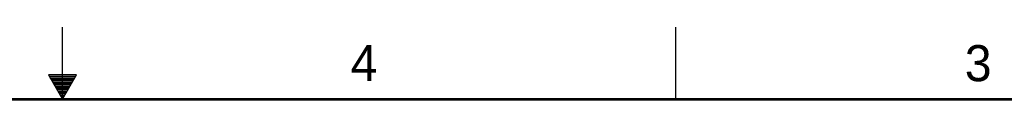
# Model space of a CAD drawing. Header units: inches. Extents: x 0 to 34, y 0 to 22.
# Tile 37 of 70: x 16.7 to 23.5, y 21.5 to 22. Entities that reach past the tile are written whole.
import ezdxf

# ---------------------------------------------------------------- set-up
doc = ezdxf.new("R2010")
doc.units = ezdxf.units.IN
doc.header["$LTSCALE"] = 1.87
doc.header["$MEASUREMENT"] = 0
doc.layers.get('0').update_dxf_attribs({"linetype": 'CONTINUOUS'})
doc.styles.add('TEXTSTYLE_2', font='txt')

msp = doc.modelspace()

# ---------------------------------------------------------------- linework, layer by layer
at = {"color": 2, "linetype": 'CONTINUOUS'}
for p, q in [((17, 21.5), (17, 22)), ((21.25, 22), (21.25, 21.5)), ((16.902, 21.6697), (17, 21.5)), ((17.098, 21.6697), (16.902, 21.6697)), ((16.9076, 21.66), (17.0924, 21.66)), ((16.9134, 21.65), (17.0866, 21.65)), ((17, 21.5), (17.098, 21.6697)), ((16.9192, 21.64), (17.0808, 21.64)), ((16.925, 21.63), (17.0751, 21.63)), ((16.9307, 21.62), (17.0693, 21.62)), ((16.9365, 21.61), (17.0635, 21.61)), ((16.9423, 21.6), (17.0578, 21.6)), ((16.9481, 21.59), (17.052, 21.59)), ((16.9538, 21.58), (17.0462, 21.58)), ((16.9596, 21.57), (17.0404, 21.57)), ((16.9654, 21.56), (17.0347, 21.56)), ((16.9712, 21.55), (17.0289, 21.55)), ((16.9769, 21.54), (17.0231, 21.54)), ((16.9827, 21.53), (17.0173, 21.53)), ((16.9885, 21.52), (17.0116, 21.52)), ((16.9942, 21.51), (17.0058, 21.51))]:
    msp.add_line(p, q, dxfattribs=at)
at = {"color": 7, "linetype": 'CONTINUOUS', "const_width": 0.02}
msp.add_lwpolyline([(33.5, 21.5), (0.5, 21.5)], dxfattribs=at)

# ---------------------------------------------------------------- texts
at = {"color": 2, "linetype": 'CONTINUOUS', "char_height": 0.25, "width": 0.25, "attachment_point": 1, "line_spacing_factor": 0.9, "style": 'TEXTSTYLE_2'}
for s, insert in [('4', (18.9977, 21.8777)), ('3', (23.257, 21.8759))]:
    msp.add_mtext(s, dxfattribs=dict(at, insert=insert))

doc.saveas('drawing.dxf')
